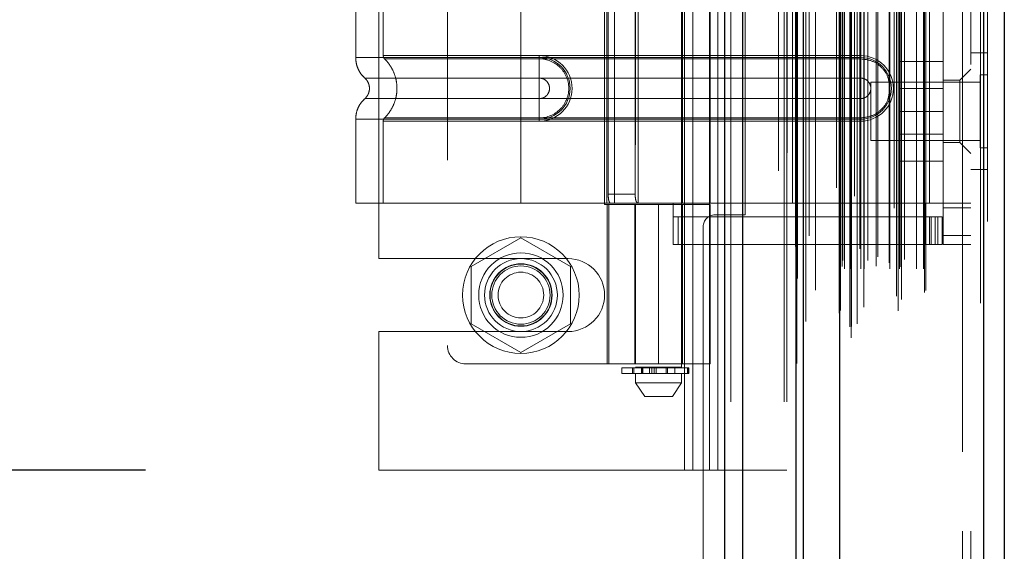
# Model space of a CAD drawing. Header units: inches. Extents: x 0.2 to 10.8, y 0.2 to 8.2.
# Tile 51 of 171: x 1.888 to 2.099, y 3.809 to 3.923. Entities that reach past the tile are written whole.
import ezdxf

# ---------------------------------------------------------------- set-up
doc = ezdxf.new("R2010")
doc.units = ezdxf.units.IN
doc.header["$MEASUREMENT"] = 0
doc.linetypes.add('HIDDEN', pattern=[0.075, 0.05, -0.025])
doc.layers.add('DIMENSIONS', color=140, linetype='Continuous')
doc.layers.add('SLD-0', color=179, linetype='Continuous')
doc.styles.add('SLDTEXTSTYLE0', font='TXT', dxfattribs={"width": 0.7})
doc.dimstyles.new('SLDDIMSTYLE0', dxfattribs={"dimtxt": 0.084961, "dimasz": 0.13, "dimexe": 0, "dimexo": 0.0625, "dimgap": 0.02124, "dimtad": 0, "dimtih": 1, "dimtoh": 1, "dimlfac": 20, "dimrnd": 1e-09, "dimzin": 12, "dimdsep": 46, "dimtxsty": 'SLDTEXTSTYLE0', "dimsah": 1, "dimcen": 0.09, "dimadec": 0, "dimazin": 3, "dimtfac": 1, "dimtofl": 0, "dimtmove": 0, "dimatfit": 3, "dimfxl": 0, "dimfrac": 2, "dimtolj": 1, "dimtzin": 12, "dimarcsym": 0})

# ---------------------------------------------------------------- blocks, each defined once
blk = doc.blocks.new('_D_10')
at = {"layer": 'DIMENSIONS'}
for p, q in [((0.33462, 4.00859), (0.30609, 4.00859)), ((0.30609, 4.00859), (0.30609, 3.87356)), ((0.65777, 4.00859), (0.6863, 4.00859)), ((0.6863, 4.00859), (0.6863, 3.87356)), ((0.81096, 4.00859), (1.16343, 4.00859)), ((1.16343, 4.00859), (1.16343, 3.82667)), ((0.30609, 3.87356), (0.33462, 3.87356)), ((0.6863, 3.87356), (0.65777, 3.87356)), ((1.91533, 3.82667), (1.03843, 3.82667)), ((1.16343, 3.49107), (1.16343, 3.82667)), ((1.9481, 3.49107), (1.03843, 3.49107))]:
    blk.add_line(p, q, dxfattribs=at)
for points in [[(1.16343, 3.82667), (1.14343, 3.69667), (1.18343, 3.69667)], [(1.16343, 3.49107), (1.18343, 3.62107), (1.14343, 3.62107)]]:
    blk.add_solid(points, dxfattribs=at)
at = {"layer": 'DIMENSIONS', "char_height": 0.083333, "attachment_point": 1, "style": 'SLDTEXTSTYLE0'}
for s, insert in [('6.71', (0.36996, 4.13504)), ('170.5', (0.33462, 3.98099))]:
    blk.add_mtext(s, dxfattribs=dict(at, insert=insert))
blk = doc.blocks.new('_D_11')
at = {"layer": 'DIMENSIONS'}
for p, q in [((1.91533, 4.61747), (0.7377, 4.61747)), ((0.8627, 4.61747), (0.8627, 4.41167)), ((0.70113, 4.25762), (0.6726, 4.25762)), ((0.6726, 4.25762), (0.6726, 4.12259)), ((1.02428, 4.25762), (1.05281, 4.25762)), ((1.05281, 4.25762), (1.05281, 4.12259)), ((0.6726, 4.12259), (0.70113, 4.12259)), ((1.05281, 4.12259), (1.02428, 4.12259)), ((0.8627, 3.82667), (0.8627, 4.10357)), ((1.91533, 3.82667), (0.7377, 3.82667))]:
    blk.add_line(p, q, dxfattribs=at)
for points in [[(0.8627, 4.61747), (0.8427, 4.48747), (0.8827, 4.48747)], [(0.8627, 3.82667), (0.8827, 3.95667), (0.8427, 3.95667)]]:
    blk.add_solid(points, dxfattribs=at)
at = {"layer": 'DIMENSIONS', "char_height": 0.083333, "attachment_point": 1, "style": 'SLDTEXTSTYLE0'}
for s, insert in [('15.82', (0.70113, 4.38406)), ('401.7', (0.70113, 4.23001))]:
    blk.add_mtext(s, dxfattribs=dict(at, insert=insert))

msp = doc.modelspace()

# ---------------------------------------------------------------- linework, layer by layer
at = {"layer": 'SLD-0', "linetype": 'Continuous', "lineweight": 25}
for p, q in [((2.0395805, 3.0413208), (2.0395805, 5.4088184)), ((2.0433989, 3.0413208), (2.0433989, 5.4081103)), ((2.0548445, 3.0413208), (2.0548445, 5.4027261)), ((2.0564261, 3.0413208), (2.0564261, 5.4025708)), ((2.064108, 5.3871566), (2.064108, 3.0569917)), ((2.0950205, 5.3817059), (2.0950205, 3.0624424)), ((2.0994828, 5.3799388), (2.0994828, 3.0642095))]:
    msp.add_line(p, q, dxfattribs=at)
at = {"layer": 'SLD-0', "linetype": 'HIDDEN', "lineweight": 18}
for p, q in [((2.0395805, 5.4088184), (2.0395805, 3.0413208)), ((2.0395805, 5.4088184), (2.0395805, 3.0413208)), ((2.0395805, 3.0413208), (2.0395805, 5.4088184)), ((2.0408533, 3.0413208), (2.0408533, 5.4081103)), ((2.0408533, 3.0413208), (2.0408533, 5.4081103)), ((2.0433989, 3.0413208), (2.0433989, 5.4081103)), ((2.0522989, 3.0413208), (2.0522989, 5.4027261)), ((2.0522989, 3.0413208), (2.0522989, 5.4027261)), ((2.0528261, 3.0413208), (2.0528261, 5.4025708)), ((2.0548445, 3.0413208), (2.0548445, 5.4027261)), ((2.054997, 3.0495095), (2.054997, 5.3946388)), ((2.0666433, 3.0549913), (2.0666433, 5.389157)), ((2.0666433, 3.0549913), (2.0666433, 5.389157)), ((2.0634828, 5.3871566), (2.0634828, 3.0569917)), ((2.0663881, 3.0573938), (2.0663881, 5.3867545)), ((2.0666939, 3.0574477), (2.0666939, 5.3867006)), ((2.0679259, 3.0580325), (2.0679259, 5.3861158)), ((2.0569502, 3.0584837), (2.0569502, 5.3856666)), ((2.0673305, 5.3853683), (2.0673305, 3.0587849)), ((2.0540326, 5.3838352), (2.0540326, 3.0603078)), ((2.0640466, 5.3837401), (2.0640466, 3.0604082)), ((2.0640627, 3.0602823), (2.0640627, 5.383866)), ((2.0643336, 3.0608605), (2.0643336, 5.3832878)), ((2.0643336, 3.0608605), (2.0643336, 5.3832878)), ((2.0693646, 3.0615775), (2.0693646, 5.3825742)), ((2.0758717, 5.3828237), (2.0758717, 3.0613276)), ((2.0767306, 3.0607707), (2.0767306, 5.3833776)), ((2.0679445, 3.0625608), (2.0679445, 5.3815875)), ((2.0763801, 3.0639521), (2.0763801, 5.3801961)), ((2.0774389, 3.0631951), (2.0774389, 5.3809352)), ((2.0943954, 5.3817059), (2.0943954, 3.0624424)), ((2.0943954, 3.0624424), (2.0943954, 5.3817059)), ((2.0950205, 3.0624424), (2.0950205, 5.3817059)), ((2.0958828, 5.3799388), (2.0958828, 3.0642095)), ((2.0590121, 3.0652472), (2.0590121, 5.3788999)), ((2.0823902, 3.0647336), (2.0823902, 5.3794147)), ((2.0826499, 3.065172), (2.0826499, 5.3789763)), ((2.0547352, 5.3745759), (2.0547352, 3.0695738)), ((2.0647361, 3.0703024), (2.0647361, 5.3738459)), ((2.0647361, 3.0703024), (2.0647361, 5.3738459)), ((2.065242, 3.0698024), (2.065242, 5.3743459)), ((2.065242, 3.0698024), (2.065242, 5.3743459)), ((2.0664861, 5.3743459), (2.0664861, 3.0698024)), ((2.0664861, 3.0698024), (2.0664861, 5.3743459)), ((2.0667361, 3.0700524), (2.0667361, 5.3740959)), ((2.0684861, 5.3740959), (2.0684861, 3.0700524)), ((2.0687361, 3.0698024), (2.0687361, 5.3743459)), ((2.0687361, 5.3743459), (2.0687361, 3.0698024)), ((2.06944, 3.0698024), (2.06944, 5.3743459)), ((2.0720192, 3.0703523), (2.0720192, 5.3738049)), ((2.0749424, 3.0698024), (2.0749424, 5.3743459)), ((2.0770094, 3.0698024), (2.0770094, 5.3743459)), ((2.0771367, 3.0701996), (2.0771367, 5.3739492)), ((2.0806303, 3.0698024), (2.0806303, 5.3743459)), ((2.0821499, 3.0698024), (2.0821499, 5.3743459)), ((2.0821499, 3.0698024), (2.0821499, 5.3743459)), ((2.0648828, 3.0715991), (2.0648828, 5.3725491)), ((2.0702146, 5.3715982), (2.0702146, 3.0725334)), ((2.0723476, 3.0723795), (2.0723476, 5.3717688)), ((2.0723476, 3.0723795), (2.0723476, 5.3717688)), ((2.0780454, 3.0718219), (2.0780454, 5.3723264)), ((2.0643656, 3.0744141), (2.0643656, 5.3697342)), ((2.0643656, 3.0744141), (2.0643656, 5.3697342)), ((2.0646939, 3.0739503), (2.0646939, 5.370198)), ((2.0646939, 3.0739503), (2.0646939, 5.370198)), ((2.0747812, 5.3711087), (2.0747812, 3.0730404)), ((2.0551702, 5.3677474), (2.0551702, 3.0764209)), ((2.0551702, 5.3677264), (2.0551702, 3.0764011)), ((2.0576504, 3.0768684), (2.0576504, 5.3672799)), ((2.0510261, 3.0907708), (2.0510261, 5.3533208)), ((2.0510261, 3.0907708), (2.0510261, 5.3533208)), ((2.0510261, 3.0907708), (2.0510261, 5.3533208)), ((2.0510261, 3.0907708), (2.0510261, 5.3533208)), ((2.0904828, 3.1135991), (2.0904828, 5.3305491)), ((2.0904828, 3.1135991), (2.0904828, 5.3305491)), ((2.0904828, 5.3305491), (2.0904828, 3.1135991)), ((2.0904828, 5.3305491), (2.0904828, 3.1135991)), ((2.0922828, 3.1135991), (2.0922828, 5.3305491)), ((2.0308761, 3.8266708), (2.0308761, 4.6174708)), ((2.0308761, 3.8266708), (2.0308761, 4.6174708)), ((2.0326761, 3.8266708), (2.0326761, 4.6174708)), ((2.0362761, 3.8266708), (2.0362761, 4.6174708)), ((2.0380761, 3.8266708), (2.0380761, 4.6174708)), ((2.0380761, 3.8266708), (2.0380761, 4.6174708)), ((2.0204324, 3.9963834), (2.0204324, 3.8487456)), ((2.0302749, 3.8487456), (2.0302749, 3.9963834)), ((1.9800781, 3.9931078), (1.9800781, 3.853344)), ((1.9653261, 3.8719833), (1.9653261, 3.9744583)), ((2.0439261, 3.8813458), (2.0439261, 3.9650958)), ((2.0137214, 3.9628912), (2.0137214, 3.8835605)), ((2.0142181, 3.962596), (2.0142181, 3.8838558)), ((2.0142181, 3.962596), (2.0142181, 3.8838558)), ((2.0159053, 3.962596), (2.0159053, 3.8838558)), ((2.020967, 3.962596), (2.020967, 3.8838558)), ((2.0304718, 3.8838558), (2.0304718, 3.962596)), ((2.0363773, 3.8838558), (2.0363773, 3.962596)), ((2.0834245, 3.962596), (2.0834245, 3.8838558)), ((2.0834245, 3.962596), (2.0834245, 3.8838558)), ((2.0863773, 3.962596), (2.0863773, 3.8838558)), ((2.0145448, 3.9606275), (2.0145448, 3.8858243)), ((2.0203353, 3.9606275), (2.0203353, 3.8858243)), ((1.9603931, 3.9313874), (1.9603931, 3.9150644)), ((1.9958261, 3.9313874), (1.9958261, 3.9150644)), ((1.9958261, 3.9313874), (1.9958261, 3.9150644)), ((1.9662986, 3.930961), (1.9662986, 3.9154908)), ((1.9958261, 3.930961), (1.9958261, 3.9154908)), ((1.9958261, 3.930961), (1.9958261, 3.9154908)), ((1.9958261, 3.9154908), (1.9997631, 3.9154908)), ((2.0686608, 3.9154908), (1.9958261, 3.9154908)), ((1.9958261, 3.9150644), (1.9997631, 3.9150644)), ((2.0686608, 3.9150644), (1.9958261, 3.9150644)), ((1.9958261, 3.9147885), (1.9997631, 3.9147885)), ((2.0686608, 3.9147885), (1.9958261, 3.9147885)), ((1.9997631, 3.9154908), (1.9997631, 3.9147885)), ((1.9997631, 3.9150644), (1.9997631, 3.9106594)), ((2.0686608, 3.9154908), (2.0686608, 3.9147885)), ((2.0686608, 3.9150644), (2.0686608, 3.9106594)), ((2.0958828, 3.9160491), (2.0922828, 3.9160491)), ((2.0863773, 3.9141908), (2.0771273, 3.9141908)), ((2.0771273, 3.9141908), (2.0771273, 3.9035408)), ((2.0922828, 3.912596), (2.0899206, 3.9102338)), ((1.9958261, 3.9106594), (1.9997631, 3.9106594)), ((2.0686608, 3.9106594), (1.9958261, 3.9106594)), ((2.0943203, 3.9113589), (2.0943203, 3.9035464)), ((2.0958828, 3.9113589), (2.0943203, 3.9113589)), ((2.0708828, 3.9097964), (2.0708828, 3.9035464)), ((2.0943203, 3.9097964), (2.0708828, 3.9097964)), ((2.0863773, 3.9084383), (2.0771273, 3.9084383)), ((2.0899206, 3.9102338), (2.0863773, 3.9102338)), ((2.0899206, 3.8968479), (2.0899206, 3.9102338)), ((1.9997631, 3.9062648), (1.9958261, 3.9062648)), ((1.9958261, 3.9062648), (2.0686608, 3.9062648)), ((1.9997631, 3.9018598), (1.9997631, 3.9062648)), ((2.0686608, 3.9018598), (2.0686608, 3.9062648)), ((1.9603931, 3.9018598), (1.9603931, 3.8838558)), ((1.9997631, 3.9021357), (1.9958261, 3.9021357)), ((1.9958261, 3.9021357), (2.0686608, 3.9021357)), ((1.9958261, 3.9018598), (1.9958261, 3.8838558)), ((1.9997631, 3.9018598), (1.9958261, 3.9018598)), ((1.9958261, 3.9018598), (1.9958261, 3.8838558)), ((1.9958261, 3.9018598), (2.0686608, 3.9018598)), ((1.9997631, 3.9014334), (1.9997631, 3.9021357)), ((2.0686608, 3.9014334), (2.0686608, 3.9021357)), ((2.0708828, 3.9035464), (2.0708828, 3.8972964)), ((2.0863773, 3.9035408), (2.0771273, 3.9035408)), ((2.0771273, 3.9035408), (2.0771273, 3.8928908)), ((2.0943203, 3.9035464), (2.0943203, 3.8957339)), ((1.9662986, 3.9014334), (1.9662986, 3.8838558)), ((1.9958261, 3.9014334), (1.9958261, 3.8838558)), ((1.9958261, 3.9014334), (1.9958261, 3.8838558)), ((1.9997631, 3.9014334), (1.9958261, 3.9014334)), ((1.9958261, 3.9014334), (2.0686608, 3.9014334)), ((2.0771273, 3.8986433), (2.0863773, 3.8986433)), ((2.0708828, 3.8972964), (2.0943203, 3.8972964)), ((2.0863773, 3.8968479), (2.0899206, 3.8968479)), ((2.0899206, 3.8968479), (2.0922828, 3.8944857)), ((2.0943203, 3.8957339), (2.0958828, 3.8957339)), ((2.0863773, 3.8928908), (2.0771273, 3.8928908)), ((2.0922828, 3.8910491), (2.0958828, 3.8910491)), ((2.0203353, 3.8858243), (2.0145448, 3.8858243)), ((1.9958261, 3.8838558), (1.9603931, 3.8838558)), ((2.0142181, 3.8838558), (1.9958261, 3.8838558)), ((2.0137214, 3.8835605), (2.0253537, 3.8835605)), ((2.0159053, 3.8838558), (2.0142181, 3.8838558)), ((2.0143301, 3.8835605), (2.0143301, 3.849407)), ((2.0147057, 3.849407), (2.0147057, 3.8835605)), ((2.0363773, 3.8838558), (2.0159053, 3.8838558)), ((2.0202356, 3.8835605), (2.0202356, 3.849407)), ((2.02041, 3.8835605), (2.02041, 3.849407)), ((2.0253537, 3.8835605), (2.0253537, 3.849407)), ((2.0253537, 3.8835605), (2.0363773, 3.8835605)), ((2.0253537, 3.849407), (2.0253537, 3.8835605)), ((2.0285033, 3.8749975), (2.0285033, 3.8838558)), ((2.0304718, 3.849407), (2.0304718, 3.8835605)), ((2.0824403, 3.8838558), (2.0363773, 3.8838558)), ((2.0824403, 3.8838558), (2.0363773, 3.8838558)), ((2.0363773, 3.849407), (2.0363773, 3.8835605)), ((2.0834245, 3.8838558), (2.0824403, 3.8838558)), ((2.0824403, 3.8749975), (2.0824403, 3.8838558)), ((2.0922828, 3.8838558), (2.0834245, 3.8838558)), ((2.0863773, 3.8828716), (2.0863773, 3.8838558)), ((2.0922828, 3.8828716), (2.0863773, 3.8828716)), ((2.0863773, 3.8828716), (2.0863773, 3.876966)), ((2.0824403, 3.880903), (2.0285033, 3.880903)), ((2.0295791, 3.8749975), (2.0295791, 3.880903)), ((2.0374261, 3.8813458), (2.0439261, 3.8813458)), ((2.0824403, 3.880903), (2.0834245, 3.880903)), ((2.0834245, 3.880903), (2.0834245, 3.8749975)), ((2.0834245, 3.880903), (2.0851962, 3.880903)), ((2.0837913, 3.8749975), (2.0837913, 3.880903)), ((2.084684, 3.8749975), (2.084684, 3.880903)), ((2.0851962, 3.8749975), (2.0851962, 3.880903)), ((2.0851962, 3.880903), (2.0861805, 3.880903)), ((2.0851962, 3.8749975), (2.0851962, 3.880903)), ((2.0861805, 3.8749975), (2.0861805, 3.880903)), ((2.0349261, 3.8788458), (2.0349261, 3.3698958)), ((2.0922828, 3.876966), (2.0863773, 3.876966)), ((2.0863773, 3.8749975), (2.0863773, 3.876966)), ((2.0922828, 3.876966), (2.0863773, 3.876966)), ((1.9958261, 3.8764683), (1.9851761, 3.8703195)), ((2.0064761, 3.8703195), (1.9958261, 3.8764683)), ((2.0824403, 3.8749975), (2.0285033, 3.8749975)), ((2.0834245, 3.8749975), (2.0824403, 3.8749975)), ((2.0851962, 3.8749975), (2.0834245, 3.8749975)), ((2.0861805, 3.8749975), (2.0851962, 3.8749975)), ((2.0922828, 3.8749975), (2.0863773, 3.8749975)), ((1.9653261, 3.8719833), (2.0059511, 3.8719833)), ((1.9851761, 3.8703195), (1.9851761, 3.858022)), ((2.0064761, 3.858022), (2.0064761, 3.8703195)), ((1.9851761, 3.858022), (1.9958261, 3.8518732)), ((1.9958261, 3.8518732), (2.0064761, 3.858022)), ((1.9653261, 3.8266708), (1.9653261, 3.8563583)), ((1.9653261, 3.8563583), (2.0059511, 3.8563583)), ((1.9840151, 3.849407), (2.0253537, 3.849407)), ((2.0363773, 3.849407), (2.0253537, 3.849407)), ((2.0174797, 3.8485487), (2.0317831, 3.8485487)), ((2.0174797, 3.8485487), (2.0174797, 3.8473676)), ((2.0317831, 3.8473676), (2.0174797, 3.8473676)), ((2.0197515, 3.8485487), (2.0197515, 3.8473676)), ((2.0197731, 3.8485487), (2.0197731, 3.8473676)), ((2.0197731, 3.8473676), (2.0197731, 3.8485487)), ((2.0200433, 3.8473676), (2.0200433, 3.8485487)), ((2.0200433, 3.8485487), (2.0200433, 3.8473676)), ((2.0253537, 3.8487456), (2.0204324, 3.8487456)), ((2.0204324, 3.8473676), (2.0204324, 3.8453991)), ((2.0216655, 3.8485487), (2.0216655, 3.8473676)), ((2.0216655, 3.8473676), (2.0216655, 3.8485487)), ((2.0219088, 3.8487456), (2.0219088, 3.8473676)), ((2.0219088, 3.8485487), (2.0219088, 3.8473676)), ((2.0219523, 3.8473676), (2.0219523, 3.8485487)), ((2.0219523, 3.8485487), (2.0219523, 3.8473676)), ((2.0219573, 3.8473676), (2.0219573, 3.8485487)), ((2.0234217, 3.8473676), (2.0234217, 3.8485487)), ((2.0234217, 3.8485487), (2.0234217, 3.8473676)), ((2.0239308, 3.8485487), (2.0239308, 3.8473676)), ((2.0239308, 3.8473676), (2.0239308, 3.8485487)), ((2.0243654, 3.8473676), (2.0243654, 3.8485487)), ((2.0243654, 3.8485487), (2.0243654, 3.8473676)), ((2.0248081, 3.8485487), (2.0248081, 3.8473676)), ((2.0248081, 3.8473676), (2.0248081, 3.8485487)), ((2.0302749, 3.8487456), (2.0253537, 3.8487456)), ((2.0270029, 3.8473676), (2.0270029, 3.8485487)), ((2.0270029, 3.8485487), (2.0270029, 3.8473676)), ((2.0272767, 3.8485487), (2.0272767, 3.8473676)), ((2.0272767, 3.8473676), (2.0272767, 3.8485487)), ((2.0287986, 3.8473676), (2.0287986, 3.8487456)), ((2.0302749, 3.8453991), (2.0302749, 3.8473676)), ((2.0315469, 3.8473676), (2.0315469, 3.8485487)), ((2.0315469, 3.8485487), (2.0315469, 3.8473676)), ((2.0317831, 3.8473676), (2.0317831, 3.8485487)), ((2.0317831, 3.8485487), (2.0317831, 3.8473676)), ((2.0317831, 3.8485487), (2.0318553, 3.8485487)), ((2.0318553, 3.8473676), (2.0317831, 3.8473676)), ((2.0318553, 3.8473676), (2.0318553, 3.8485487)), ((2.0204324, 3.8453991), (2.0253537, 3.8453991)), ((2.0204324, 3.8453991), (2.0224009, 3.8424464)), ((2.0253537, 3.8453991), (2.0302749, 3.8453991)), ((2.0283064, 3.8424464), (2.0302749, 3.8453991)), ((2.0224009, 3.8424464), (2.0253537, 3.8424464)), ((2.0253537, 3.8424464), (2.0283064, 3.8424464)), ((2.0308761, 3.8266708), (1.9653261, 3.8266708)), ((2.0326761, 3.8266708), (2.0308761, 3.8266708)), ((2.0380761, 3.8266708), (2.0326761, 3.8266708)), ((2.0528261, 3.8266708), (2.0380761, 3.8266708))]:
    msp.add_line(p, q, dxfattribs=at)
at = {"layer": 'SLD-0', "linetype": 'HIDDEN', "lineweight": 18, "flags": 128}
for points in [[(2.0528927, 5.3946731), (2.0528925, 4.2313371), (2.0528927, 3.049465)], [(2.0528927, 5.3946728), (2.0528925, 4.209895), (2.0528927, 3.0494733)], [(2.0540326, 5.3838485), (2.0540325, 4.2694836), (2.0540326, 3.060301)], [(2.0547352, 5.3745749), (2.0547348, 4.1977055), (2.0547352, 3.0695744)], [(2.0590048, 3.0705912), (2.0590049, 4.2127867), (2.0590048, 5.3735511)]]:
    msp.add_lwpolyline(points, dxfattribs=at)
at = {"layer": 'SLD-0', "linetype": 'HIDDEN', "lineweight": 18}
for radius in [0.0125, 0.0090551, 0.0078125, 0.0066929, 0.006625, 0.00625, 0.0048975]:
    msp.add_circle((1.9958261, 3.8641708), radius, dxfattribs=at)
for centre, radius, start, end in [((1.9997631, 3.9084621), 0.0070287, 270, 90), ((1.9997631, 3.9084621), 0.0066023, 270, 90), ((2.0686608, 3.9084621), 0.0070287, 270, 90), ((2.0686608, 3.9084621), 0.0066023, 270, 90), ((2.0374261, 3.8788458), 0.0025, 90, 180), ((2.0059511, 3.8641708), 0.0078125, 270, 90), ((1.9840151, 3.853344), 0.003937, 180, 270)]:
    msp.add_arc(centre, radius, start, end, dxfattribs=at)
for points, knots in [([(1.960393, 3.9150644), (1.9604182, 3.914652), (1.9604692, 3.9138181), (1.9608784, 3.9126211), (1.9615041, 3.9115221), (1.9620948, 3.910932), (1.9623868, 3.9106402)], [0, 0, 0, 0, 0.24733805, 0.50013361, 0.7528697, 1, 1, 1, 1]), ([(1.9958261, 3.9150644), (1.993507, 3.9150644), (1.991188, 3.9150644), (1.9866389, 3.9150644), (1.984409, 3.9150644), (1.9801239, 3.9150644), (1.9780688, 3.9150644), (1.9742123, 3.9150644), (1.972411, 3.9150644), (1.9691313, 3.9150644), (1.967653, 3.9150644), (1.9650762, 3.9150644), (1.9639777, 3.9150644), (1.9622028, 3.9150644), (1.9615263, 3.9150644), (1.9606215, 3.9150644), (1.9603931, 3.9150644), (1.9603931, 3.9150644), (1.9606215, 3.9150644), (1.9615263, 3.9150644), (1.9622028, 3.9150644), (1.9639777, 3.9150644), (1.9650762, 3.9150644), (1.967653, 3.9150644), (1.9691313, 3.9150644), (1.972411, 3.9150644), (1.9742123, 3.9150644), (1.9780688, 3.9150644), (1.9801239, 3.9150644), (1.984409, 3.9150644), (1.9866389, 3.9150644), (1.991188, 3.9150644), (1.993507, 3.9150644), (1.9958261, 3.9150644)], [0, 0, 0, 0, 0.0625, 0.0625, 0.125, 0.125, 0.1875, 0.1875, 0.25, 0.25, 0.3125, 0.3125, 0.375, 0.375, 0.4375, 0.4375, 0.5, 0.5, 0.5625, 0.5625, 0.625, 0.625, 0.6875, 0.6875, 0.75, 0.75, 0.8125, 0.8125, 0.875, 0.875, 0.9375, 0.9375, 1, 1, 1, 1]), ([(1.9958261, 3.9154908), (1.9914742, 3.9154908), (1.9838894, 3.9154908), (1.9743284, 3.9154908), (1.9679656, 3.9154908), (1.9655219, 3.9154908), (1.9677458, 3.9154908), (1.9739329, 3.9154908), (1.9835196, 3.9154908), (1.9912881, 3.9154908), (1.9958261, 3.9154908)], [4.71239469, 4.71239469, 4.71239469, 4.71239469, 5.154448, 5.48366074, 5.87871603, 6.27377131, 6.6688266, 7.06388188, 7.39309462, 7.85399245, 7.85399245, 7.85399245, 7.85399245]), ([(1.9662986, 3.9154953), (1.9663018, 3.91543), (1.9663083, 3.9152979), (1.9663706, 3.915108), (1.9664624, 3.9149305), (1.9665521, 3.9148334), (1.9665965, 3.9147853)], [0, 0, 0, 0, 0.24752414, 0.50000006, 0.75247595, 1, 1, 1, 1]), ([(1.9665327, 3.9148474), (1.9669352, 3.9144092), (1.9677406, 3.9135323), (1.9685827, 3.9119444), (1.9691236, 3.9102417), (1.9693112, 3.9084621), (1.9691236, 3.9066825), (1.9685827, 3.9049798), (1.9677406, 3.9033919), (1.9669352, 3.9025151), (1.9665327, 3.9020768)], [0, 0, 0, 0, 0.125054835, 0.250208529, 0.375263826, 0.5, 0.624736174, 0.749791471, 0.874945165, 1, 1, 1, 1]), ([(1.9958261, 3.9147885), (1.9946081, 3.9147885), (1.9933132, 3.9147885), (1.9905781, 3.9147885), (1.9891376, 3.9147885), (1.9861442, 3.9147885), (1.9845909, 3.9147885), (1.9814416, 3.9147885), (1.9798455, 3.9147885), (1.9767273, 3.9147885), (1.9752057, 3.9147885), (1.9723971, 3.9147885), (1.9711114, 3.9147885), (1.9689535, 3.9147885), (1.9680832, 3.9147885), (1.9669023, 3.9147885), (1.9665933, 3.9147885), (1.9665933, 3.9147885), (1.9669023, 3.9147885), (1.9680832, 3.9147885), (1.9689535, 3.9147885), (1.9711114, 3.9147885), (1.9723971, 3.9147885), (1.9752057, 3.9147885), (1.9767273, 3.9147885), (1.9798455, 3.9147885), (1.9814416, 3.9147885), (1.9845908, 3.9147885), (1.9861442, 3.9147885), (1.9891376, 3.9147885), (1.9905781, 3.9147885), (1.9933132, 3.9147885), (1.9946081, 3.9147885), (1.9958261, 3.9147885)], [0, 0, 0, 0, 0.0625, 0.0625, 0.125, 0.125, 0.1875, 0.1875, 0.25, 0.25, 0.3125, 0.3125, 0.375, 0.375, 0.4375, 0.4375, 0.5, 0.5, 0.5625, 0.5625, 0.625, 0.625, 0.6875, 0.6875, 0.75, 0.75, 0.8125, 0.8125, 0.875, 0.875, 0.9375, 0.9375, 1, 1, 1, 1]), ([(1.9958261, 3.9150644), (1.9958261, 3.9142357), (1.9958261, 3.9134075), (1.9958261, 3.911895), (1.9958261, 3.9112114), (1.9958261, 3.9106594)], [0, 0, 0, 0, 0.5, 0.5, 1, 1, 1, 1]), ([(1.9958261, 3.9150644), (1.9958261, 3.9142607), (1.9958261, 3.9125755), (1.9958261, 3.9111924), (1.9958261, 3.9106589)], [0.052118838, 0.052118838, 0.052118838, 0.052118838, 0.500001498, 0.948006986, 0.948006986, 0.948006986, 0.948006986]), ([(1.9997631, 3.9147885), (2.001426, 3.9148051), (2.0038846, 3.9137554), (2.00576, 3.9109459), (2.0062543, 3.9084621), (2.00576, 3.9059783), (2.0038846, 3.9031688), (2.001426, 3.9021191), (1.9997631, 3.9021357)], [6.28318531, 6.28318531, 6.28318531, 6.28318531, 7.06858347, 7.46128255, 7.85398163, 8.24668072, 8.6393798, 9.42477796, 9.42477796, 9.42477796, 9.42477796]), ([(2.0747812, 3.9094976), (2.0747171, 3.9099688), (2.0745411, 3.9112633), (2.0732233, 3.913035), (2.0711516, 3.9145045), (2.0694911, 3.9146938), (2.0686608, 3.9147885)], [0, 0, 0, 0, 0.16020075, 0.44013383, 0.72006692, 1, 1, 1, 1]), ([(1.9623435, 3.9106787), (1.9624915, 3.9105311), (1.9627879, 3.9102358), (1.963099, 3.9096849), (1.9632993, 3.9090888), (1.9633691, 3.9084621), (1.9632993, 3.9078355), (1.963099, 3.9072393), (1.9627879, 3.9066884), (1.9624915, 3.9063931), (1.9623435, 3.9062456)], [0, 0, 0, 0, 0.12483242, 0.24993914, 0.37510573, 0.5, 0.62489427, 0.75006086, 0.87516758, 1, 1, 1, 1]), ([(1.9958261, 3.9106589), (1.9908639, 3.9106589), (1.9822164, 3.9106589), (1.9713428, 3.9106589), (1.9641502, 3.9106589), (1.9614733, 3.9106589), (1.9641502, 3.9106589), (1.9713428, 3.9106589), (1.9822164, 3.9106589), (1.9908639, 3.9106589), (1.9958261, 3.9106589)], [4.71241411, 4.71241411, 4.71241411, 4.71241411, 5.15721613, 5.48839216, 5.88580339, 6.28321463, 6.68062587, 7.0780371, 7.40921314, 7.85401516, 7.85401516, 7.85401516, 7.85401516]), ([(1.9997631, 3.9106594), (2.0000508, 3.9106594), (2.0003383, 3.9106022), (2.0008698, 3.9103821), (2.0011135, 3.9102192), (2.0015203, 3.9098125), (2.0016831, 3.9095687), (2.0019033, 3.9090373), (2.0019605, 3.9087497), (2.0019605, 3.9081745), (2.0019033, 3.907887), (2.0016831, 3.9073555), (2.0015203, 3.9071117), (2.0011135, 3.906705), (2.0008698, 3.9065421), (2.0003383, 3.906322), (2.0000508, 3.9062648), (1.9997631, 3.9062648)], [0, 0, 0, 0, 0.125, 0.125, 0.25, 0.25, 0.375, 0.375, 0.5, 0.5, 0.625, 0.625, 0.75, 0.75, 0.875, 0.875, 1, 1, 1, 1]), ([(2.0686608, 3.9062648), (2.0689484, 3.9062648), (2.0692359, 3.906322), (2.0697674, 3.9065421), (2.0700111, 3.906705), (2.0704179, 3.9071117), (2.0705808, 3.9073555), (2.0708009, 3.907887), (2.0708581, 3.9081745), (2.0708581, 3.9087497), (2.0708009, 3.9090373), (2.0705808, 3.9095687), (2.0704179, 3.9098125), (2.0700111, 3.9102192), (2.0697674, 3.9103821), (2.0692359, 3.9106022), (2.0689484, 3.9106594), (2.0686608, 3.9106594)], [0, 0, 0, 0, 0.125, 0.125, 0.25, 0.25, 0.375, 0.375, 0.5, 0.5, 0.625, 0.625, 0.75, 0.75, 0.875, 0.875, 1, 1, 1, 1]), ([(1.9623868, 3.906284), (1.9620948, 3.9059922), (1.9615041, 3.9054021), (1.9608784, 3.9043031), (1.9604692, 3.9031061), (1.9604182, 3.9022722), (1.960393, 3.9018598)], [0, 0, 0, 0, 0.24713031, 0.49986639, 0.75266195, 1, 1, 1, 1]), ([(1.9958261, 3.9062653), (1.9908639, 3.9062653), (1.9822164, 3.9062653), (1.9713428, 3.9062653), (1.9641502, 3.9062653), (1.9614733, 3.9062653), (1.9641502, 3.9062653), (1.9713428, 3.9062653), (1.9822164, 3.9062653), (1.9908639, 3.9062653), (1.9958261, 3.9062653)], [4.71236405, 4.71236405, 4.71236405, 4.71236405, 5.15716608, 5.48834211, 5.88575335, 6.2831646, 6.68057584, 7.07798708, 7.40916311, 7.85396514, 7.85396514, 7.85396514, 7.85396514]), ([(1.9958261, 3.9018598), (1.9958261, 3.9026636), (1.9958261, 3.9043487), (1.9958261, 3.9057318), (1.9958261, 3.9062653)], [0.052118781, 0.052118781, 0.052118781, 0.052118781, 0.500001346, 0.948006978, 0.948006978, 0.948006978, 0.948006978]), ([(1.9958261, 3.9018598), (1.9958261, 3.9026885), (1.9958261, 3.9035167), (1.9958261, 3.9050293), (1.9958261, 3.9057129), (1.9958261, 3.9062648)], [0, 0, 0, 0, 0.5, 0.5, 1, 1, 1, 1]), ([(2.0686608, 3.9021357), (2.0694911, 3.9022304), (2.0711516, 3.9024197), (2.0732233, 3.9038892), (2.0745411, 3.9056609), (2.0747171, 3.9069554), (2.0747812, 3.9074266)], [0, 0, 0, 0, 0.27993308, 0.55986617, 0.83979925, 1, 1, 1, 1]), ([(1.9958261, 3.9018598), (1.993507, 3.9018598), (1.991188, 3.9018598), (1.9866389, 3.9018598), (1.984409, 3.9018598), (1.9801239, 3.9018598), (1.9780688, 3.9018598), (1.9742123, 3.9018598), (1.972411, 3.9018598), (1.9691313, 3.9018598), (1.967653, 3.9018598), (1.9650762, 3.9018598), (1.9639777, 3.9018598), (1.9622028, 3.9018598), (1.9615263, 3.9018598), (1.9606215, 3.9018598), (1.9603931, 3.9018598), (1.9603931, 3.9018598), (1.9606215, 3.9018598), (1.9615263, 3.9018598), (1.9622028, 3.9018598), (1.9639777, 3.9018598), (1.9650762, 3.9018598), (1.967653, 3.9018598), (1.9691313, 3.9018598), (1.972411, 3.9018598), (1.9742123, 3.9018598), (1.9780688, 3.9018598), (1.9801239, 3.9018598), (1.984409, 3.9018598), (1.9866389, 3.9018598), (1.991188, 3.9018598), (1.993507, 3.9018598), (1.9958261, 3.9018598)], [0, 0, 0, 0, 0.0625, 0.0625, 0.125, 0.125, 0.1875, 0.1875, 0.25, 0.25, 0.3125, 0.3125, 0.375, 0.375, 0.4375, 0.4375, 0.5, 0.5, 0.5625, 0.5625, 0.625, 0.625, 0.6875, 0.6875, 0.75, 0.75, 0.8125, 0.8125, 0.875, 0.875, 0.9375, 0.9375, 1, 1, 1, 1]), ([(1.9665965, 3.9021389), (1.9665521, 3.9020908), (1.9664624, 3.9019937), (1.9663706, 3.9018162), (1.9663083, 3.9016263), (1.9663018, 3.9014942), (1.9662986, 3.9014289)], [0, 0, 0, 0, 0.24752406, 0.49999996, 0.75247587, 1, 1, 1, 1]), ([(1.9958261, 3.9021357), (1.9946081, 3.9021357), (1.9933132, 3.9021357), (1.9905781, 3.9021357), (1.9891376, 3.9021357), (1.9861442, 3.9021357), (1.9845908, 3.9021357), (1.9814416, 3.9021357), (1.9798455, 3.9021357), (1.9767273, 3.9021357), (1.9752057, 3.9021357), (1.9723971, 3.9021357), (1.9711114, 3.9021357), (1.9689535, 3.9021357), (1.9680832, 3.9021357), (1.9669023, 3.9021357), (1.9665933, 3.9021357), (1.9665933, 3.9021357), (1.9669023, 3.9021357), (1.9680832, 3.9021357), (1.9689535, 3.9021357), (1.9711114, 3.9021357), (1.9723971, 3.9021357), (1.9752057, 3.9021357), (1.9767273, 3.9021357), (1.9798455, 3.9021357), (1.9814416, 3.9021357), (1.9845909, 3.9021357), (1.9861442, 3.9021357), (1.9891376, 3.9021357), (1.9905781, 3.9021357), (1.9933132, 3.9021357), (1.9946081, 3.9021357), (1.9958261, 3.9021357)], [0, 0, 0, 0, 0.0625, 0.0625, 0.125, 0.125, 0.1875, 0.1875, 0.25, 0.25, 0.3125, 0.3125, 0.375, 0.375, 0.4375, 0.4375, 0.5, 0.5, 0.5625, 0.5625, 0.625, 0.625, 0.6875, 0.6875, 0.75, 0.75, 0.8125, 0.8125, 0.875, 0.875, 0.9375, 0.9375, 1, 1, 1, 1]), ([(1.9958261, 3.9014334), (1.9912881, 3.9014334), (1.9835196, 3.9014334), (1.9739329, 3.9014334), (1.9677458, 3.9014334), (1.9655219, 3.9014334), (1.9679656, 3.9014334), (1.9743284, 3.9014334), (1.9838894, 3.9014334), (1.9914742, 3.9014334), (1.9958261, 3.9014334)], [4.71239001, 4.71239001, 4.71239001, 4.71239001, 5.17328784, 5.50250058, 5.89755587, 6.29261115, 6.68766644, 7.08272172, 7.41193446, 7.85398778, 7.85398778, 7.85398778, 7.85398778]), ([(2.0151052, 3.8838558), (2.0150092, 3.8838558), (2.0149237, 3.8839058), (2.0147782, 3.8841014), (2.0147191, 3.884247), (2.0146286, 3.8846098), (2.0145964, 3.8848297), (2.0145548, 3.8853044), (2.0145448, 3.8855635), (2.0145448, 3.8858243)], [0, 0, 0, 0, 0.25, 0.25, 0.5, 0.5, 0.75, 0.75, 1, 1, 1, 1]), ([(2.0203353, 3.8858243), (2.0203353, 3.8855602), (2.020345, 3.8853008), (2.0203909, 3.8848183), (2.0204278, 3.8845975), (2.0205433, 3.8842347), (2.0206236, 3.8840905), (2.0208315, 3.8839021), (2.0209605, 3.8838558), (2.021108, 3.8838558)], [0, 0, 0, 0, 0.25, 0.25, 0.5, 0.5, 0.75, 0.75, 1, 1, 1, 1])]:
    msp.add_open_spline(points, degree=3, knots=knots, dxfattribs=at)
for points in [[(1.9958261, 3.9154908), (1.9958261, 3.9152301), (1.9958261, 3.9149711), (1.9958261, 3.9147885)], [(1.9958261, 3.9154908), (1.9958261, 3.9152362), (1.9958261, 3.9149644), (1.9958261, 3.9147884)], [(1.9958261, 3.9147885), (1.9958261, 3.913143), (1.9958261, 3.9084621), (1.9958261, 3.9037812), (1.9958261, 3.9021357)], [(1.9958261, 3.9147885), (1.9958261, 3.9131425), (1.9958261, 3.9084621), (1.9958261, 3.9037817), (1.9958261, 3.9021357)], [(1.9997631, 3.9084621), (1.9997631, 3.9096374), (1.9997631, 3.9119831), (1.9997631, 3.9139656), (1.9997631, 3.9147885)], [(2.0686608, 3.9147885), (2.0686608, 3.9139656), (2.0686608, 3.9119831), (2.0686608, 3.9096374), (2.0686608, 3.9084621)], [(1.9958261, 3.9106594), (1.9958261, 3.9101102), (1.9958261, 3.9092862), (1.9958261, 3.9084621)], [(1.9958261, 3.910659), (1.9958261, 3.9101104), (1.9958261, 3.9092862), (1.9958261, 3.9084621)], [(1.9997631, 3.9084621), (1.9997631, 3.9092862), (1.9997631, 3.9101102), (1.9997631, 3.9106594)], [(2.0686608, 3.9106594), (2.0686608, 3.9101102), (2.0686608, 3.9092862), (2.0686608, 3.9084621)], [(1.9958261, 3.9084621), (1.9958261, 3.907638), (1.9958261, 3.9068138), (1.9958261, 3.9062652)], [(1.9958261, 3.9084621), (1.9958261, 3.907638), (1.9958261, 3.906814), (1.9958261, 3.9062648)], [(1.9997631, 3.9062648), (1.9997631, 3.906814), (1.9997631, 3.907638), (1.9997631, 3.9084621)], [(1.9997631, 3.9021357), (1.9997631, 3.9029587), (1.9997631, 3.9049411), (1.9997631, 3.9072868), (1.9997631, 3.9084621)], [(2.0686608, 3.9084621), (2.0686608, 3.9072868), (2.0686608, 3.9049411), (2.0686608, 3.9029587), (2.0686608, 3.9021357)], [(2.0686608, 3.9084621), (2.0686608, 3.907638), (2.0686608, 3.906814), (2.0686608, 3.9062648)], [(1.9958261, 3.9014334), (1.9958261, 3.9016882), (1.9958261, 3.9019602), (1.9958261, 3.9021362)], [(1.9958261, 3.9014334), (1.9958261, 3.9016941), (1.9958261, 3.9019531), (1.9958261, 3.9021357)]]:
    msp.add_open_spline(points, degree=3, dxfattribs=at)

# ---------------------------------------------------------------- dimensions: what is measured, and where the dimension line sits
at = {"layer": 'DIMENSIONS'}
for base, p1, p2, picture, middle in [((0.8627028, 4.6174708), (1.9653261, 3.8266708), (1.9653261, 4.6174708), '_D_11', (0.8627028, 4.2576171)), ((1.1634291, 3.8266708), (1.9981011, 3.4910708), (1.9653261, 3.8266708), '_D_10', (1.1634291, 4.0085945))]:
    dim = msp.add_linear_dim(base=base, p1=p1, p2=p2, angle=90, dimstyle='SLDDIMSTYLE0', dxfattribs=at)
    dim.commit()
    dim.dimension.update_dxf_attribs({"geometry": picture, "text_midpoint": middle, "dimtype": 160})

doc.saveas('drawing.dxf')
